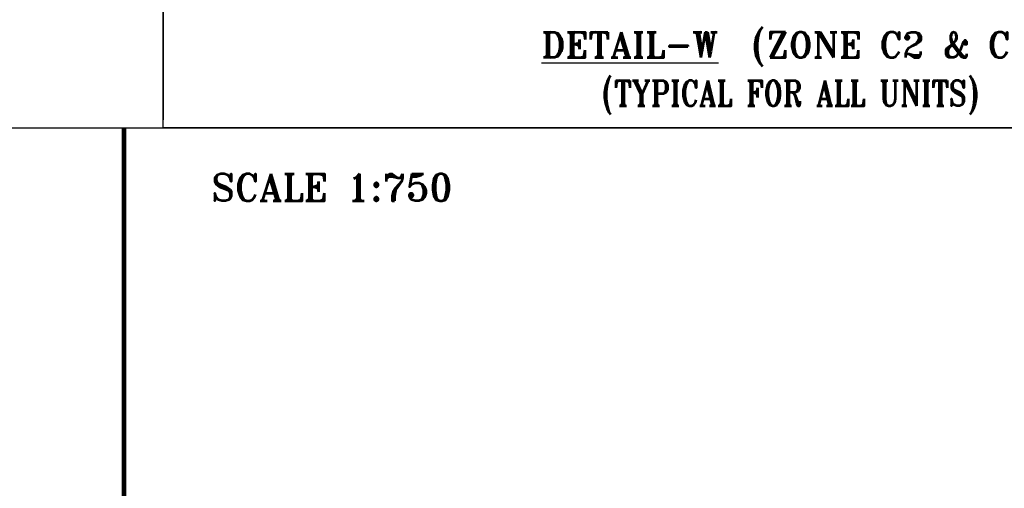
# Model space of a CAD drawing. Header units: inches. Extents: x -341304 to 31571016, y -692717 to 2132253.
# Tile 74 of 256: x 432404 to 480682, y -439233 to -416243. Entities that reach past the tile are written whole.
import ezdxf

# ---------------------------------------------------------------- set-up
doc = ezdxf.new("R2010")
doc.units = ezdxf.units.IN
doc.header["$MEASUREMENT"] = 0
doc.linetypes.add('DASHDOT', pattern=[1, 0.5, -0.25, 0, -0.25])
doc.layers.add('DIM', color=1, linetype='Continuous')
doc.layers.add('text', color=3, linetype='Continuous')
doc.styles.add('ROMANT', font='romant', dxfattribs={"height": 5})

# ---------------------------------------------------------------- blocks, each defined once
blk = doc.blocks.new('cooling tower')
at = {"ltscale": 0.5}
blk.add_lwpolyline([(-365600.46, -160462.79), (-267453.15, -160462.79), (-267453.15, -287926.74), (-365600.46, -287926.74)], close=True, dxfattribs=at)
at = {"linetype": 'DASHDOT', "ltscale": 5000, "const_width": 233.33}
blk.add_lwpolyline([(-358196.61, -287926.74), (-358196.61, -160462.79)], dxfattribs=at)
at = {"layer": 'text', "color": 1, "lineweight": 25, "style": 'ROMANT'}
blk.add_text('SCALE 1:750', height=1333.3333, dxfattribs=at).set_placement((-353906.82, -164048.49, -8566.09))
blk = doc.blocks.new('BFV FOUNDATION')
blk.add_line((90122.4, -279864.1), (90122.4, -290218.2))
at = {"color": 7}
blk.add_lwpolyline([(40508.6, -290617.7), (90122.4, -290617.7), (90122.4, -240076.6), (9214.1, -240076.6), (9214.1, -290617.7), (40508.6, -290617.7)], dxfattribs=at)
blk = doc.blocks.new('DET W')
at = {"color": 7, "ltscale": 0.5}
blk.add_lwpolyline([(-356275.9, -124484.6), (-294638.1, -124484.6), (-294638.1, -162168.8), (-356275.9, -162168.8)], close=True, dxfattribs=at)
at = {"layer": 'text', "color": 1, "lineweight": 25, "style": 'ROMANT'}
for s, p in [('(ZONE C2 & C16)', (-327421.4, -158719.3, -9636.9)), ('%%UDETAIL-W', (-337727.7, -158719.3, -9636.9))]:
    blk.add_text(s, height=1250, dxfattribs=at).set_placement(p)
at = {"layer": 'text', "color": 1, "lineweight": 25, "style": 'ROMANT', "width": 0.8}
blk.add_text('(TYPICAL FOR ALL UNITS)', height=1250, dxfattribs=at).set_placement((-334758, -161094.4, -7709.5))

msp = doc.modelspace()

# ---------------------------------------------------------------- block references
at = {"color": 20}
msp.add_blockref('cooling tower', (795709.4, -261089.1), dxfattribs=at)
at = {"layer": 'DIM', "color": 0}
msp.add_blockref('BFV FOUNDATION', (349311.1, -130934.2), dxfattribs=at)

# ---------------------------------------------------------------- next in the draw order: block references
msp.add_blockref('DET W', (795709.4, -259383.1), dxfattribs=at)

doc.saveas('drawing.dxf')
